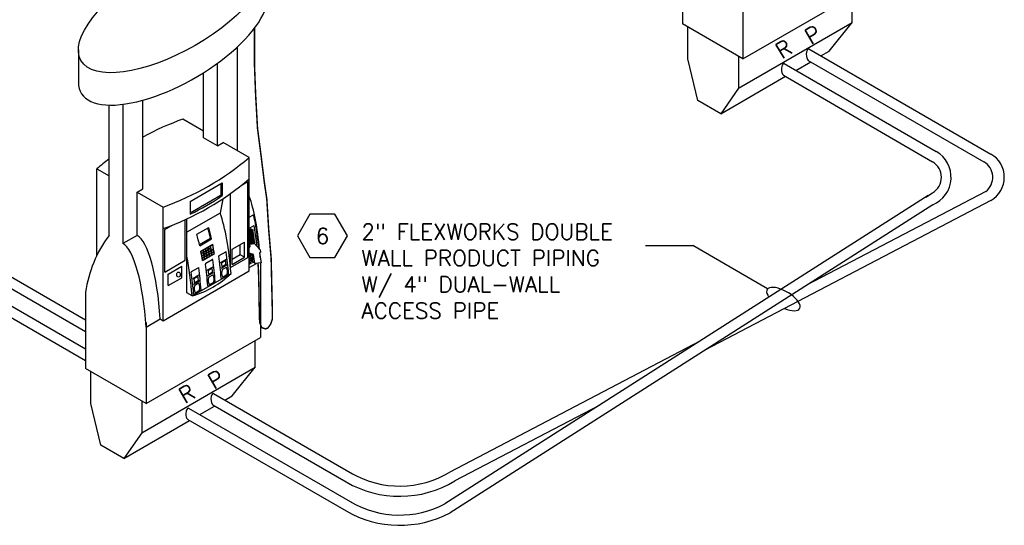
# Model space of a CAD drawing. Extents: x -18027 to -11651, y 1687 to 5059.
# Tile 169 of 170: x -12275 to -11713, y 2949 to 3238. Entities that reach past the tile are written whole.
import ezdxf
from ezdxf.enums import TextEntityAlignment as Align

# ---------------------------------------------------------------- set-up
doc = ezdxf.new("R2010")
doc.units = 0
doc.header["$MEASUREMENT"] = 0
doc.header["$PDSIZE"] = 1
doc.layers.get('0').update_dxf_attribs({"linetype": 'CONTINUOUS'})
for name, color, linetype in [('DISPENSER', 3, 'CONTINUOUS'), ('PIPING-PRODUCT-PREMIUM', 5, 'CONTINUOUS'), ('PIPING-PRODUCT-REGULAR', 4, 'CONTINUOUS'), ('TEXT', 3, 'CONTINUOUS')]:
    doc.layers.add(name, color=color, linetype=linetype)
doc.styles.add('SIMPLEX', font='simplex')

# ---------------------------------------------------------------- blocks, each defined once
blk = doc.blocks.new('HEX')
at = {"color": 3}
blk.add_lwpolyline([(-0.0577, 0.1), (-0.1155, 0), (-0.0577, -0.1), (0.0577, -0.1), (0.1155, 0), (0.0577, 0.1)], close=True, dxfattribs=at)
at = {"color": 3, "style": 'SIMPLEX'}
blk.add_attdef('D#', text='', height=0.08, dxfattribs=at).set_placement((0, 0), align=Align.MIDDLE)

msp = doc.modelspace()

# ---------------------------------------------------------------- linework, layer by layer
at = {"layer": 'DISPENSER'}
for p, q in [((-11896.44, 3278.74, 0), (-11896.44, 3235.17, 0)), ((-11861.95, 3261.44, 0), (-11861.95, 3215.26, 0)), ((-11861.95, 3215.26, 0), (-11796.59, 3252.99, 0)), ((-11861.95, 3215.26, 0), (-11896.44, 3235.17, 0)), ((-12150.54, 3162.89, 0), (-12150.54, 3222.05, 0)), ((-12241.34, 3220.32, 0), (-12241.34, 3201.84, 0)), ((-12161.93, 3165.66, 0), (-12161.93, 3212.7, 0)), ((-12169.87, 3170.25, 0), (-12169.87, 3207.33, 0)), ((-12223.83, 3114.4, 0), (-12223.83, 3188.84, 0)), ((-12215.89, 3189.29, 0), (-12215.89, 3109.82, 0)), ((-12204.5, 3141.09, 0), (-12204.5, 3191.64, 0)), ((-12169.87, 3174.05, 0), (-12181.66, 3180.86, 0)), ((-12161.93, 3165.66, 0), (-12169.87, 3170.25, 0)), ((-12161.93, 3165.66, 0), (-12158.64, 3167.57, 0)), ((-12143.77, 3158.98, 0), (-12158.64, 3167.57, 0)), ((-12143.77, 3094.16, 0), (-12143.77, 3158.98, 0)), ((-12230.81, 3152.48, 0), (-12223.83, 3148.45, 0)), ((-12230.81, 3102.99, 0), (-12230.81, 3152.48, 0)), ((-12207.79, 3139.19, 0), (-12204.5, 3141.09, 0)), ((-12207.79, 3114.49, 0), (-12207.79, 3139.19, 0)), ((-12207.79, 3139.19, 0), (-12192.92, 3130.6, 0)), ((-12154.44, 3096.1, 0), (-12154.44, 3138.42, 0)), ((-12158.96, 3135.32, 0), (-12160.43, 3127.22, 0)), ((-12192.92, 3065.78, 0), (-12192.92, 3130.6, 0)), ((-12160.43, 3127.22, 0), (-12179.46, 3116.23, 0)), ((-12179.46, 3081.65, 0), (-12179.46, 3123.87, 0)), ((-12207.79, 3114.49, 0), (-12215.89, 3109.82, 0)), ((-12160.28, 3099, 0), (-12156.83, 3100.99, 0)), ((-12159.92, 3095.78, 0), (-12156.48, 3097.77, 0)), ((-12137.37, 3098.82, 0), (-12137.37, 3056.24, 0)), ((-12192.92, 3065.78, 0), (-12143.77, 3094.16, 0)), ((-12176.43, 3079.9, 0), (-12154.2, 3092.74, 0)), ((-12176.01, 3089.92, 0), (-12172.56, 3091.91, 0)), ((-12167.93, 3094.58, 0), (-12164.48, 3096.57, 0)), ((-12167.57, 3091.37, 0), (-12164.13, 3093.36, 0)), ((-12175.65, 3086.71, 0), (-12172.2, 3088.69, 0)), ((-12237.21, 3081.99, 0), (-12237.21, 3038.42, 0)), ((-12176.43, 3079.9, 0), (-12179.46, 3081.65, 0)), ((-12202.73, 3062.08, 0), (-12194.62, 3066.76, 0)), ((-12202.73, 3064.69, 0), (-12202.73, 3018.51, 0)), ((-12194.62, 3066.76, 0), (-12192.92, 3065.78, 0)), ((-12202.73, 3018.51, 0), (-12137.37, 3056.24, 0)), ((-12202.73, 3018.51, 0), (-12237.21, 3038.42, 0))]:
    msp.add_line(p, q, dxfattribs=at)
at = {"layer": 'DISPENSER', "color": 2}
for p, q in [((-11799.63, 3235.94, 0), (-11799.63, 3251.24, 0)), ((-11864.44, 3198.52, 0), (-11799.63, 3235.94, 0)), ((-11812.79, 3219.58, 0), (-11799.63, 3235.94, 0)), ((-11817.38, 3216.93, 0), (-11812.79, 3219.58, 0)), ((-12177.46, 3133.86, 0), (-12159.23, 3144.38, 0)), ((-12159.23, 3144.38, 0), (-12159.23, 3137.16, 0)), ((-12147.81, 3143.4, 0), (-12144.62, 3145.24, 0)), ((-12144.62, 3101.77, 0), (-12144.62, 3145.24, 0)), ((-12177.46, 3133.86, 0), (-12177.46, 3126.54, 0)), ((-12143.77, 3124.86, 0), (-12141.79, 3126, 0)), ((-12192.07, 3117.85, 0), (-12188.03, 3120.18, 0)), ((-12180.31, 3100.35, 0), (-12180.31, 3123.47, 0)), ((-12143.77, 3118.5, 0), (-12140.95, 3120.12, 0)), ((-12192.07, 3093.56, 0), (-12192.07, 3117.85, 0)), ((-12173.75, 3115.12, 0), (-12166.95, 3119.05, 0)), ((-12172.07, 3108.52, 0), (-12165.27, 3112.44, 0)), ((-12153.64, 3106.51, 0), (-12146.56, 3110.6, 0)), ((-12146.56, 3102, 0), (-12146.56, 3110.6, 0)), ((-12170.51, 3100.12, 0), (-12163.71, 3104.05, 0)), ((-12160.96, 3102.95, 0), (-12157.23, 3105.11, 0)), ((-12153.64, 3097.91, 0), (-12153.64, 3106.51, 0)), ((-12192.07, 3093.56, 0), (-12180.31, 3100.35, 0)), ((-12168.61, 3098.54, 0), (-12164.88, 3100.69, 0)), ((-12154.44, 3096.1, 0), (-12144.62, 3101.77, 0)), ((-12153.64, 3097.91, 0), (-12146.56, 3102, 0)), ((-12143.77, 3098.08, 0), (-12142.78, 3098.65, 0)), ((-12143.77, 3096.12, 0), (-12139.68, 3098.48, 0)), ((-12190.07, 3092.37, 0), (-12182.32, 3096.84, 0)), ((-12190.07, 3085.81, 0), (-12190.07, 3092.37, 0)), ((-12182.32, 3090.29, 0), (-12182.32, 3096.84, 0)), ((-12159.52, 3089.91, 0), (-12155.79, 3092.07, 0)), ((-12190.07, 3085.81, 0), (-12182.32, 3090.29, 0)), ((-12167.17, 3085.5, 0), (-12163.44, 3087.65, 0)), ((-12175.24, 3080.84, 0), (-12171.52, 3082.99, 0)), ((-12140.41, 3039.19, 0), (-12140.41, 3054.49, 0)), ((-12205.21, 3001.77, 0), (-12140.41, 3039.19, 0)), ((-12153.57, 3022.83, 0), (-12140.41, 3039.19, 0)), ((-12157.69, 3020.45, 0), (-12153.57, 3022.83, 0))]:
    msp.add_line(p, q, dxfattribs=at)
at = {"layer": 'DISPENSER', "color": 7}
for p, q in [((-12159.91, 3137.55, 0), (-12159.91, 3143.99, 0)), ((-12177.46, 3127.42, 0), (-12159.91, 3137.55, 0)), ((-12159.23, 3137.16, 0), (-12159.91, 3137.55, 0)), ((-12141.63, 3117.48, 0), (-12143.77, 3117.17, 0)), ((-12142.03, 3116.88, 0), (-12143.77, 3116.63, 0)), ((-12141.49, 3116.53, 0), (-12143.77, 3116.2, 0)), ((-12141.9, 3115.93, 0), (-12143.77, 3115.66, 0)), ((-12141.35, 3115.58, 0), (-12143.77, 3115.23, 0)), ((-12141.76, 3114.98, 0), (-12143.77, 3114.68, 0)), ((-12141.21, 3114.63, 0), (-12143.77, 3114.26, 0)), ((-12172.23, 3109.21, 0), (-12165.95, 3112.83, 0)), ((-12165.27, 3112.44, 0), (-12165.95, 3112.83, 0)), ((-12165.89, 3108.56, 0), (-12164.72, 3109.23, 0)), ((-12148.92, 3103.37, 0), (-12148.92, 3109.24, 0)), ((-12141.62, 3114.03, 0), (-12143.77, 3113.71, 0)), ((-12141.07, 3113.68, 0), (-12143.77, 3113.29, 0)), ((-12140.93, 3112.73, 0), (-12143.77, 3112.32, 0)), ((-12140.79, 3111.78, 0), (-12143.77, 3111.35, 0)), ((-12140.65, 3110.83, 0), (-12143.77, 3110.38, 0)), ((-12141.48, 3113.08, 0), (-12143.72, 3112.75, 0)), ((-12141.34, 3112.13, 0), (-12143.58, 3111.8, 0)), ((-12141.2, 3111.18, 0), (-12143.44, 3110.85, 0)), ((-12171.33, 3105.42, 0), (-12170.16, 3106.09, 0)), ((-12171.11, 3104.31, 0), (-12169.95, 3104.98, 0)), ((-12171.07, 3104.08, 0), (-12168.55, 3105.54, 0)), ((-12170.87, 3102.97, 0), (-12169.71, 3103.64, 0)), ((-12170.83, 3102.75, 0), (-12169.67, 3103.42, 0)), ((-12169.97, 3106.21, 0), (-12168.8, 3106.88, 0)), ((-12169.75, 3105.09, 0), (-12168.59, 3105.76, 0)), ((-12169.51, 3103.76, 0), (-12168.35, 3104.43, 0)), ((-12169.47, 3103.53, 0), (-12168.31, 3104.2, 0)), ((-12168.61, 3106.99, 0), (-12167.44, 3107.66, 0)), ((-12168.39, 3105.88, 0), (-12167.23, 3106.55, 0)), ((-12168.35, 3105.65, 0), (-12167.19, 3106.33, 0)), ((-12168.15, 3104.54, 0), (-12166.99, 3105.21, 0)), ((-12168.11, 3104.32, 0), (-12166.95, 3104.99, 0)), ((-12167.92, 3103.2, 0), (-12166.76, 3103.87, 0)), ((-12167.89, 3102.98, 0), (-12166.72, 3103.65, 0)), ((-12167.25, 3107.78, 0), (-12166.08, 3108.45, 0)), ((-12167.03, 3106.66, 0), (-12165.87, 3107.33, 0)), ((-12166.99, 3106.44, 0), (-12165.83, 3107.11, 0)), ((-12166.79, 3105.33, 0), (-12165.63, 3106, 0)), ((-12166.75, 3105.1, 0), (-12165.59, 3105.77, 0)), ((-12166.56, 3103.99, 0), (-12165.4, 3104.66, 0)), ((-12166.53, 3103.76, 0), (-12165.36, 3104.43, 0)), ((-12166.35, 3102.65, 0), (-12165.18, 3103.32, 0)), ((-12165.43, 3106.11, 0), (-12164.27, 3106.78, 0)), ((-12165.39, 3105.89, 0), (-12164.23, 3106.56, 0)), ((-12165.2, 3104.77, 0), (-12164.04, 3105.44, 0)), ((-12165.17, 3104.55, 0), (-12164, 3105.22, 0)), ((-12164.99, 3103.43, 0), (-12163.82, 3104.1, 0)), ((-12148.92, 3103.37, 0), (-12153.64, 3100.65, 0)), ((-12146.56, 3102, 0), (-12148.92, 3103.37, 0)), ((-12170.64, 3101.63, 0), (-12169.48, 3102.3, 0)), ((-12170.61, 3101.41, 0), (-12169.44, 3102.08, 0)), ((-12170.43, 3100.29, 0), (-12169.26, 3100.96, 0)), ((-12169.28, 3102.42, 0), (-12168.12, 3103.09, 0)), ((-12169.25, 3102.19, 0), (-12168.08, 3102.86, 0)), ((-12169.07, 3101.08, 0), (-12167.9, 3101.75, 0)), ((-12167.71, 3101.86, 0), (-12166.54, 3102.53, 0))]:
    msp.add_line(p, q, dxfattribs=at)
at = {"layer": 'DISPENSER', "color": 1}
for p, q in [((-12142.17, 3117.83, 0), (-12143.77, 3117.6, 0)), ((-12142.17, 3117.83, 0), (-12143.77, 3117.6, 0)), ((-12143.09, 3118.89, 0), (-12142.92, 3117.72, 0)), ((-12142.17, 3117.83, 0), (-12141.63, 3117.48, 0)), ((-12141.63, 3117.48, 0), (-12142.03, 3116.88, 0)), ((-12142.03, 3116.88, 0), (-12141.49, 3116.53, 0)), ((-12141.49, 3116.53, 0), (-12141.9, 3115.93, 0)), ((-12141.9, 3115.93, 0), (-12141.35, 3115.58, 0)), ((-12141.35, 3115.58, 0), (-12141.76, 3114.98, 0)), ((-12141.76, 3114.98, 0), (-12141.21, 3114.63, 0)), ((-12141.21, 3114.63, 0), (-12141.62, 3114.03, 0)), ((-12143.77, 3112.8, 0), (-12143.72, 3112.75, 0)), ((-12143.72, 3112.75, 0), (-12143.77, 3112.69, 0)), ((-12143.77, 3111.96, 0), (-12143.58, 3111.8, 0)), ((-12143.58, 3111.8, 0), (-12143.77, 3111.58, 0)), ((-12143.77, 3111.12, 0), (-12143.44, 3110.85, 0)), ((-12143.44, 3110.85, 0), (-12143.77, 3110.47, 0)), ((-12143.77, 3110.29, 0), (-12143.3, 3109.9, 0)), ((-12141.06, 3110.23, 0), (-12143.3, 3109.9, 0)), ((-12143.3, 3109.9, 0), (-12143.23, 3109.43, 0)), ((-12141.62, 3114.03, 0), (-12141.07, 3113.68, 0)), ((-12141.07, 3113.68, 0), (-12141.48, 3113.08, 0)), ((-12141.48, 3113.08, 0), (-12140.93, 3112.73, 0)), ((-12140.93, 3112.73, 0), (-12141.34, 3112.13, 0)), ((-12141.34, 3112.13, 0), (-12140.79, 3111.78, 0)), ((-12140.79, 3111.78, 0), (-12141.2, 3111.18, 0)), ((-12141.2, 3111.18, 0), (-12140.65, 3110.83, 0)), ((-12140.65, 3110.83, 0), (-12141.06, 3110.23, 0)), ((-12141.06, 3110.23, 0), (-12140.99, 3109.75, 0))]:
    msp.add_line(p, q, dxfattribs=at)
at = {"layer": 'DISPENSER', "const_width": 0.85, "elevation": 0}
msp.add_lwpolyline([(-12140.79, 3232.69), (-12140.79, 3211.35), (-12140.15, 3194.71), (-12139.08, 3175.58), (-12136.96, 3159.29), (-12135.18, 3144.77), (-12133.77, 3135.2), (-12132.7, 3117.85), (-12131.28, 3101.2), (-12130.93, 3085.26), (-12130.58, 3070.39), (-12130.65, 3066.61), (-12131.57, 3063.86), (-12133.21, 3061.51), (-12134.67, 3061.12), (-12136.71, 3061.84), (-12137.82, 3064.75), (-12138.05, 3068.76), (-12138.08, 3073.62), (-12138.22, 3077.85), (-12138.22, 3082.95), (-12138.32, 3086.42), (-12138.42, 3090), (-12138.52, 3094.29), (-12138.79, 3098.61)], dxfattribs=at)
at = {"layer": 'DISPENSER', "color": 2, "elevation": 0}
for points in [[(-11864.44, 3216.7), (-11864.44, 3198.52), (-11874.56, 3183.91), (-11887.72, 3191.51), (-11893.4, 3215.24), (-11893.4, 3233.42)], [(-11831.73, 3208.64), (-11823.23, 3213.55)], [(-11874.56, 3183.91), (-11837.58, 3205.27)], [(-12171.44, 3105.47), (-12164.64, 3109.4)], [(-12205.21, 3019.95), (-12205.21, 3001.77), (-12215.34, 2987.17), (-12228.5, 2994.77), (-12234.18, 3018.49), (-12234.18, 3036.67)], [(-12172.04, 3012.16), (-12163.54, 3017.07)], [(-12215.34, 2987.17), (-12177.89, 3008.79)]]:
    msp.add_lwpolyline(points, dxfattribs=at)
at = {"layer": 'DISPENSER', "color": 7, "elevation": 0}
for points in [[(-12164.27, 3106.78), (-12164.27, 3106.78, 0.004293), (-12164.72, 3109.23)], [(-12171.11, 3104.31, 0.001852), (-12171.33, 3105.42)], [(-12170.87, 3102.97, 0.00185), (-12171.07, 3104.08, 0.00185)], [(-12169.95, 3104.98, 0.001855), (-12170.16, 3106.09)], [(-12169.75, 3105.09, 0.001852), (-12169.97, 3106.21)], [(-12169.71, 3103.64, 0.001853), (-12169.91, 3104.76)], [(-12169.51, 3103.76, 0.00185), (-12169.71, 3104.87)], [(-12169.48, 3102.3, 0.001852), (-12169.67, 3103.42, 0.001852)], [(-12169.28, 3102.42, 0.001849), (-12169.47, 3103.53)], [(-12168.59, 3105.76, 0.001855), (-12168.8, 3106.88)], [(-12168.39, 3105.88, 0.001852), (-12168.61, 3106.99)], [(-12168.35, 3104.43, 0.001853), (-12168.55, 3105.54)], [(-12168.15, 3104.54, 0.00185), (-12168.35, 3105.65)], [(-12168.12, 3103.09, 0.001852), (-12168.31, 3104.2)], [(-12167.92, 3103.2, 0.001849), (-12168.11, 3104.32)], [(-12167.23, 3106.55, 0.001855), (-12167.44, 3107.66)], [(-12167.03, 3106.66, 0.001852), (-12167.25, 3107.78)], [(-12166.99, 3105.21, 0.001853), (-12167.19, 3106.33)], [(-12166.79, 3105.33, 0.00185), (-12166.99, 3106.44)], [(-12166.76, 3103.87, 0.001852), (-12166.95, 3104.99, 0.001852)], [(-12166.56, 3103.99, 0.001849), (-12166.75, 3105.1, 0.001849)], [(-12166.54, 3102.53, 0.001851), (-12166.72, 3103.65)], [(-12166.35, 3102.65, 0.001848), (-12166.53, 3103.76)], [(-12165.87, 3107.33, 0.001855), (-12166.08, 3108.45)], [(-12165.43, 3106.11, 0.004071), (-12165.89, 3108.56, 0.004071)], [(-12165.63, 3106, 0.001853), (-12165.83, 3107.11)], [(-12165.4, 3104.66, 0.001852), (-12165.59, 3105.77, 0.001852)], [(-12165.2, 3104.77, 0.001849), (-12165.39, 3105.89, 0.001849)], [(-12165.18, 3103.32, 0.001851), (-12165.36, 3104.43, 0.001851)], [(-12164.99, 3103.43, 0.001848), (-12165.17, 3104.55, 0.001848)], [(-12164.04, 3105.44), (-12164.04, 3105.44, 0.001822), (-12164.23, 3106.56)], [(-12163.82, 3104.1), (-12163.82, 3104.1, 0.001749), (-12164, 3105.22)], [(-12170.64, 3101.63, 0.001849), (-12170.83, 3102.75, 0.001849)], [(-12170.43, 3100.29, 0.001848), (-12170.61, 3101.41)], [(-12169.26, 3100.96, 0.001851), (-12169.44, 3102.08)], [(-12169.07, 3101.08, 0.001848), (-12169.25, 3102.19)], [(-12167.9, 3101.75, 0.001851), (-12168.08, 3102.86)], [(-12167.71, 3101.86, 0.001848), (-12167.89, 3102.98)]]:
    msp.add_lwpolyline(points, format="xyb", dxfattribs=at)
at = {"layer": 'DISPENSER', "elevation": 0}
for points in [[(-12143.77, 3107.39), (-12143.24, 3108.06), (-12143.43, 3109.4), (-12140.88, 3109.77), (-12137.61, 3106.18), (-12137.46, 3105.17), (-12137.86, 3104.31), (-12137.06, 3098.87), (-12140.52, 3098.36), (-12141.28, 3103.56), (-12143.77, 3104.25)], [(-12140.61, 3098.97), (-12143, 3098.62), (-12143.77, 3103.85)]]:
    msp.add_lwpolyline(points, dxfattribs=at)
for points in [[(-12140.74, 3099.89), (-12141.75, 3099.57, -0.46232), (-12142.57, 3100.09), (-12143.16, 3104.08)], [(-12143.09, 3103.64), (-12142.21, 3103.09, -0.226401), (-12142.08, 3102.55), (-12142.54, 3099.96)], [(-12142.86, 3104), (-12141.93, 3103.41, -0.243692), (-12141.67, 3102.47), (-12142.17, 3099.59)]]:
    msp.add_lwpolyline(points, format="xyb", dxfattribs=at)
at = {"layer": 'DISPENSER', "color": 1, "elevation": 0}
for points in [[(-12159.66, 3098.47, -0.001985), (-12159.49, 3096.9), (-12159.49, 3096.9, 0.543613), (-12159.17, 3096.73), (-12157.28, 3097.83, 0.297132), (-12157.07, 3098.24), (-12157.07, 3098.24, 0.002001), (-12157.24, 3099.81, 0.539267), (-12157.56, 3099.97), (-12159.45, 3098.88, 0.297833)], [(-12167.31, 3094.05, -0.001985), (-12167.14, 3092.48), (-12167.14, 3092.48, 0.543613), (-12166.82, 3092.32), (-12164.93, 3093.41, 0.297132), (-12164.72, 3093.82), (-12164.72, 3093.82, 0.002001), (-12164.89, 3095.4, 0.539267), (-12165.21, 3095.56), (-12167.1, 3094.47, 0.297833)], [(-12175.38, 3089.39, -0.001985), (-12175.21, 3087.82), (-12175.21, 3087.82, 0.543613), (-12174.9, 3087.65), (-12173, 3088.75, 0.297132), (-12172.79, 3089.16), (-12172.79, 3089.16, 0.002001), (-12172.97, 3090.73, 0.539267), (-12173.29, 3090.89), (-12175.17, 3089.8, 0.297833)]]:
    msp.add_lwpolyline(points, format="xyb", close=True, dxfattribs=at)
at = {"layer": 'DISPENSER', "color": 2, "elevation": 0}
for points in [[(-12176.9, 3093.45, -0.305739), (-12176.69, 3093.87), (-12172.96, 3096.03, -0.531751), (-12172.64, 3095.87)], [(-12159.05, 3090.93, 0.441442), (-12158.75, 3090.83), (-12156.64, 3092.05, 0.191447), (-12156.44, 3092.3, 0.189181), (-12156.76, 3096.13, 0.433762), (-12157.06, 3096.22), (-12159.15, 3095.01, 0.195171), (-12159.35, 3094.76, 0.178806), (-12159.05, 3090.93)], [(-12174.77, 3081.85, 0.441442), (-12174.47, 3081.76), (-12172.36, 3082.97, 0.191447), (-12172.17, 3083.22, 0.189181), (-12172.49, 3087.05, 0.433762), (-12172.79, 3087.14), (-12174.87, 3085.93, 0.195171), (-12175.07, 3085.68, 0.178806), (-12174.77, 3081.85)], [(-12166.7, 3086.51, 0.441442), (-12166.4, 3086.42), (-12164.29, 3087.64, 0.191447), (-12164.09, 3087.88, 0.189181), (-12164.41, 3091.71, 0.433762), (-12164.71, 3091.8), (-12166.8, 3090.6, 0.195171), (-12167, 3090.34, 0.178806), (-12166.7, 3086.51)]]:
    msp.add_lwpolyline(points, format="xyb", dxfattribs=at)
at = {"layer": 'DISPENSER'}
for centre, radius, start, end in [((-12128.12, 3031.37, 0), 158.78, 109.7038, 118.7516), ((-12128.12, 3031.37, 0), 158.78, 127.0696, 130.2962), ((-12246.46, 3280.08, 0), 158.78, 289.7038, 310.2962), ((-12246.46, 3267.82, 0), 158.78, 289.7038, 310.2962), ((-12167.93, 3072.35, 0), 69.95, 143.0509, 172.0774), ((-12190.68, 3130.25, 0), 52.32, 285.799, 314.201)]:
    msp.add_arc(centre, radius, start, end, dxfattribs=at)
at = {"layer": 'DISPENSER', "color": 2}
for centre, radius, start, end in [((-12248.08, 3268.75, 0), 158.78, 296.4081, 304.0252), ((-12141.58, 3125.63, 0), 0.425, 12.0587, 120), ((-12141.2, 3109.6, 0), 1.7, 324.0662, 6.3253), ((-12157.13, 3104.92, 0), 0.212, 7.9925, 120), ((-12168.4, 3098.17, 0), 0.425, 120, 188.0017), ((-12164.78, 3100.5, 0), 0.212, 7.9925, 120), ((-12160.75, 3102.58, 0), 0.425, 120, 188.0017), ((-12156, 3092.43, 0), 0.425, 300, 4.3611), ((-12163.65, 3088.02, 0), 0.425, 300, 4.3611), ((-12159.62, 3090.1, 0), 0.212, 184.3797, 300), ((-12175.35, 3081.02, 0), 0.212, 184.3797, 300), ((-12171.73, 3083.35, 0), 0.425, 300, 4.3611), ((-12167.27, 3085.68, 0), 0.212, 184.3797, 300)]:
    msp.add_arc(centre, radius, start, end, dxfattribs=at)
at = {"layer": 'DISPENSER'}
msp.add_ellipse((-12187.19, 3244.7, 0), major_axis=(-52.68, -30.41), ratio=0.413103, dxfattribs=at)
for centre, major_axis, ratio, start_param, end_param in [((-12187.19, 3226.23, 0), (-52.68, -30.41), 0.413103, 6.043584, 9.196117), ((-12150.58, 3092.69, 0), (-1.79, 55.31), 0.244624, 4.956517, 5.628974), ((-12167.24, 3083.07, 0), (-1.79, 55.31), 0.244624, 4.880239, 5.628974), ((-12207.84, 3059.63, 0), (-1.79, 55.31), 0.244624, 4.833761, 6.148341), ((-12215.94, 3054.95, 0), (-1.79, 55.31), 0.244624, 4.833761, 6.148341), ((-12150.58, 3092.69, 0), (-1.79, 55.31), 0.244624, 4.871248, 4.921949), ((-12150.58, 3092.69, 0), (-1.79, 55.31), 0.244624, 4.871248, 4.921949), ((-12189.47, 3070.23, 0), (-1.79, 55.31), 0.244624, 4.880239, 5.328056)]:
    msp.add_ellipse(centre, major_axis=major_axis, ratio=ratio, start_param=start_param, end_param=end_param, dxfattribs=at)
at = {"layer": 'DISPENSER', "color": 2}
for centre, start_param, end_param in [((-12181.76, 3074.69, 0), 5.362633, 5.524395), ((-12174.96, 3078.61, 0), 5.362633, 5.524395), ((-12174.96, 3078.61, 0), 5.182346, 5.294844), ((-12181.76, 3074.69, 0), 5.182346, 5.294844), ((-12168.58, 3082.29, 0), 4.889465, 5.126567), ((-12180.48, 3075.42, 0), 4.890753, 5.127124), ((-12176.23, 3077.88, 0), 4.889465, 5.126567), ((-12172.83, 3079.84, 0), 4.890753, 5.127124), ((-12188.56, 3070.76, 0), 4.890753, 5.127124), ((-12184.31, 3073.21, 0), 4.889465, 5.126567)]:
    msp.add_ellipse(centre, major_axis=(-1.79, 55.31), ratio=0.244624, start_param=start_param, end_param=end_param, dxfattribs=at)
at = {"layer": 'DISPENSER', "color": 7}
msp.add_ellipse((-12175.63, 3079, 0), major_axis=(-1.79, 55.31), ratio=0.244624, start_param=5.362633, end_param=5.506849, dxfattribs=at)
at = {"layer": 'DISPENSER', "color": 1}
msp.add_ellipse((-12184.22, 3092.08, 0), major_axis=(0, 1.42), ratio=0.698745, dxfattribs=at)
at = {"layer": 'DISPENSER', "color": 2}
msp.add_open_spline([(-12138.36, 3107, 0), (-12138.37, 3107.1, 0), (-12138.38, 3107.2, 0), (-12138.87, 3112.21, 0), (-12139.51, 3116.95, 0), (-12140.57, 3122.83, 0), (-12140.86, 3124.3, 0), (-12141.16, 3125.72, 0)], degree=3, knots=[4.9670864, 4.9670864, 4.9670864, 4.9670864, 4.9724958, 4.9724958, 5.2499643, 5.2499643, 5.346627, 5.346627, 5.346627, 5.346627], dxfattribs=at)
msp.add_open_spline([(-12139.51, 3109.79, 0), (-12139.9, 3113.38, 0), (-12140.39, 3116.85, 0), (-12140.95, 3120.12, 0)], degree=3, dxfattribs=at)
at = {"layer": 'DISPENSER'}
for p in [(-12165.07, 3103.26, 0), (-12169.15, 3100.91, 0), (-12167.79, 3101.69, 0), (-12166.43, 3102.48, 0)]:
    msp.add_point(p, dxfattribs=at)
at = {"layer": 'PIPING-PRODUCT-PREMIUM'}
for p, q in [((-11838.47, 3212.54, 0), (-11751.59, 3162.38, 0)), ((-11838.85, 3206, 0), (-11753.68, 3156.47, 0)), ((-12432.93, 3162.79, 0), (-12237.21, 3049.79, 0)), ((-12434.04, 3156.67, 0), (-12237.21, 3043.04, 0)), ((-11756.23, 3137.18, 0), (-12032.04, 2961.23, 0)), ((-11757.5, 3136.37, 0), (-11753.7, 3138.83, 0)), ((-11753.51, 3131.98, 0), (-12029.08, 2956.18, 0)), ((-12178.52, 3015.9, 0), (-12084.93, 2961.87, 0)), ((-12178.89, 3009.37, 0), (-12088.5, 2957.17, 0))]:
    msp.add_line(p, q, dxfattribs=at)
for centre, radius, start, end in [((-11760.09, 3147.65, 0), 17, 292.7777, 60), ((-11758.81, 3147.65, 0), 10.2, 300.0586, 59.8188), ((-12057.9, 3010.18, 0), 61.2, 240, 298.0863), ((-12057.9, 3010.18, 0), 55.36, 240, 297.849)]:
    msp.add_arc(centre, radius, start, end, dxfattribs=at)
for centre in [(-11838.47, 3209.22, 0), (-12178.52, 3012.58, 0)]:
    msp.add_ellipse(centre, major_axis=(0, 3.32), ratio=0.45242, start_param=0, end_param=2.887656, dxfattribs=at)
at = {"layer": 'PIPING-PRODUCT-REGULAR'}
for p, q in [((-11824.27, 3220.91, 0), (-11720.35, 3160.91, 0)), ((-11824.65, 3214.37, 0), (-11724.4, 3156.49, 0)), ((-12419.31, 3171.5, 0), (-12237.21, 3066.36, 0)), ((-12419.69, 3164.96, 0), (-12237.21, 3059.61, 0)), ((-11723.34, 3139.53, 0), (-11825.59, 3086, 0)), ((-11720.35, 3134.41, 0), (-11883.61, 3048.98, 0)), ((-11886.18, 3054.28, 0), (-12029.2, 2979.4, 0)), ((-12164.17, 3024.19, 0), (-12084.93, 2978.44, 0)), ((-12164.54, 3017.65, 0), (-12088.49, 2973.74, 0)), ((-11944.05, 3017.36, 0), (-12026.34, 2974.3, 0))]:
    msp.add_line(p, q, dxfattribs=at)
for centre, radius, start, end in [((-11728, 3147.66, 0), 15.3, 300.0027, 60), ((-11729.5, 3147.66, 0), 10.2, 307.1427, 60), ((-12057.89, 3026.74, 0), 61.2, 240, 301.0369), ((-12057.89, 3026.74, 0), 55.36, 240, 301.2229)]:
    msp.add_arc(centre, radius, start, end, dxfattribs=at)
for centre in [(-11824.27, 3217.59, 0), (-12164.17, 3020.87, 0)]:
    msp.add_ellipse(centre, major_axis=(0, 3.32), ratio=0.45242, start_param=0, end_param=2.887656, dxfattribs=at)
at = {"layer": 'TEXT', "linetype": 'Continuous'}
for p in [(-11917.57, 3108.66, 0), (-11847.85, 3083.9, 0)]:
    msp.add_line(p, (-11890.56, 3108.66, 0), dxfattribs=at)
at = {"layer": 'TEXT'}
msp.add_ellipse((-11838.85, 3078.12, 0), major_axis=(-9.3, 5.39), ratio=0.423044, start_param=1.877977, end_param=7.058486, dxfattribs=at)

# ---------------------------------------------------------------- block references
ref = msp.add_blockref('HEX', (-12101.99, 3114.13, 0), dxfattribs=dict(at, xscale=123.759022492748, yscale=123.759022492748, zscale=123.759022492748))
ref.add_attrib('D#', '6', dxfattribs={"layer": '0', "height": 9, "style": 'SIMPLEX'}).set_placement((-12101.99, 3114.13, 0), align=Align.MIDDLE)

# ---------------------------------------------------------------- texts
at = {"layer": 'DISPENSER', "style": 'SIMPLEX'}
for s, p in [('P', (-11823.14, 3223.07, 0)), ('R', (-11839.77, 3214.93, 0)), ('P', (-12163.92, 3026.33, 0)), ('R', (-12180.55, 3018.18, 0))]:
    msp.add_text(s, height=9, rotation=30.8698, dxfattribs=at).set_placement(p)
at = {"layer": 'TEXT', "insert": (-12079.7, 3121.02, 0), "char_height": 9, "width": 165.7626, "attachment_point": 1, "style": 'SIMPLEX'}
msp.add_mtext('\\pt153;2" FLEXWORKS DOUBLE WALL PRODUCT PIPING W/ 4" DUAL-WALL ACCESS PIPE', dxfattribs=at)

doc.saveas('drawing.dxf')
